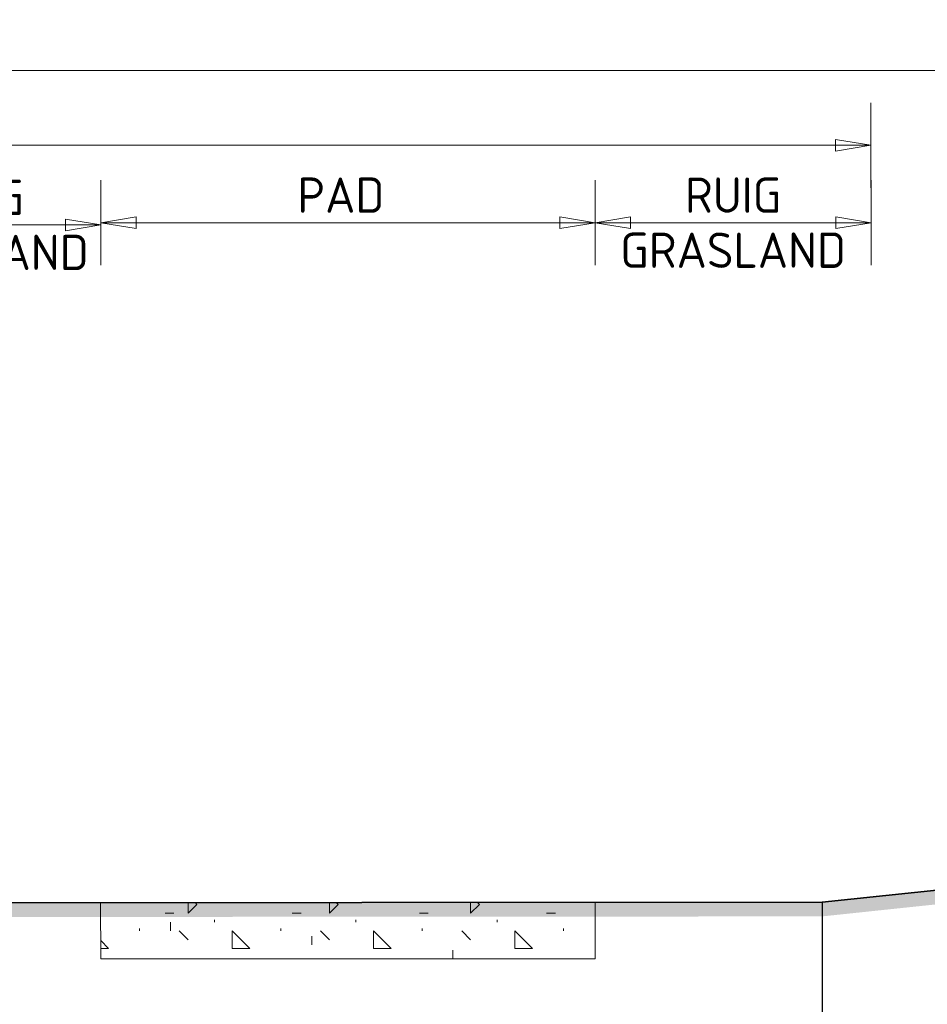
# Model space of a CAD drawing. Header units: metres. Extents: x 173015 to 189682, y 346605 to 348504.
# Tile 147 of 212: x 188969.94 to 188976.37, y 348276.69 to 348283.66. Entities that reach past the tile are written whole.
import ezdxf

# ---------------------------------------------------------------- set-up
doc = ezdxf.new("R2010")
doc.units = ezdxf.units.M
doc.header["$PDMODE"] = 35
doc.header["$PDSIZE"] = 0.075
for name, color, linetype, lineweight in [('N-PV-GW-GROND_GRIND-G', 7, 'Continuous', 18), ('N-WE-VH-VERHARDING_FUNDERING-AD', 252, 'Continuous', 18), ('X-ME-AL-PROFIEL_HUIDIG MAAIVELD-GD', 252, 'Continuous', 0), ('X-XX-AL-DETAIL1-M-B', 252, 'Continuous', 18), ('X-XX-AL-DWARSPROFIEL_PROFIELLIJN MAAIVELD-GD', 8, 'Continuous', 35), ('X01-XX-AL-M', 7, 'Continuous', 18)]:
    doc.layers.add(name, color=color, linetype=linetype, lineweight=lineweight)
doc.styles.add('NLCS-ISO-M100-T25', font='NLCS-ISO.ttf', dxfattribs={"height": 0.25})
doc.dimstyles.new('NLCS-M100-T25-PIJL_L2_H1', dxfattribs={"dimscale": 0.1, "dimtxt": 2.5, "dimasz": 2.5, "dimexe": 2, "dimexo": 2, "dimgap": 0.7, "dimtad": 1, "dimzin": 0, "dimdsep": 46, "dimtxsty": 'NLCS-ISO-M100-T25', "dimcen": 0, "dimdle": 2, "dimclrd": 256, "dimclre": 256, "dimclrt": 256, "dimadec": 1, "dimazin": 0, "dimtfac": 1, "dimtdec": 3, "dimtofl": 0, "dimtmove": 0, "dimatfit": 3, "dimfxl": 2, "dimfxlon": 1, "dimtfillclr": 256, "dimtolj": 1, "dimtzin": 0, "dimlwd": -1, "dimlwe": -1, "dimarcsym": 0})
doc.dimstyles.new('NLCS-M100-T25-PIJL_L3_H2', dxfattribs={"dimscale": 0.1, "dimtxt": 2.5, "dimasz": 2.5, "dimexe": 2, "dimexo": 2, "dimgap": 0.7, "dimtad": 1, "dimdec": 3, "dimzin": 0, "dimdsep": 46, "dimtxsty": 'NLCS-ISO-M100-T25', "dimcen": 0, "dimdle": 2, "dimclrd": 256, "dimclre": 256, "dimclrt": 256, "dimazin": 0, "dimtfac": 1, "dimtdec": 3, "dimtofl": 0, "dimtmove": 0, "dimatfit": 3, "dimfxl": 2, "dimfxlon": 1, "dimtfillclr": 256, "dimtolj": 1, "dimtzin": 0, "dimlwd": -1, "dimlwe": -1, "dimarcsym": 0})

# ---------------------------------------------------------------- blocks, each defined once
blk = doc.blocks.new('*D130')
at = {"layer": 'Defpoints', "color": 0, "transparency": 16777216}
for p in [(188958.8366, 348283.3009), (188958.8366, 348272.9902), (188977.3466, 348272.9902)]:
    blk.add_point(p, dxfattribs=at)
at = {"layer": 'X-XX-AL-DETAIL1-M-B', "transparency": 16777216}
for p, q in [((188958.8366, 348283.1009), (188958.8366, 348283.5009)), ((188977.3466, 348283.1009), (188977.3466, 348283.5009)), ((188977.0966, 348283.3009), (188959.0866, 348283.3009))]:
    blk.add_line(p, q, dxfattribs=at)
for points in [[(188959.0866, 348283.3425), (188959.0866, 348283.2592), (188958.8366, 348283.3009)], [(188977.0966, 348283.3425), (188977.0966, 348283.2592), (188977.3466, 348283.3009)]]:
    blk.add_solid(points, dxfattribs=at)
at = {"layer": 'X-XX-AL-DETAIL1-M-B', "transparency": 16777216, "insert": (188968.0916, 348283.4959), "char_height": 0.25, "attachment_point": 5, "style": 'NLCS-ISO-M100-T25', "bg_fill": 3, "box_fill_scale": 1.1, "bg_fill_color": 256, "bg_fill_true_color": 13158600, "bg_fill_transparency": 0}
blk.add_mtext('\\A1;Struweel', dxfattribs=at)
blk = doc.blocks.new('_Closed')
at = {"color": 0, "linetype": 'ByBlock', "lineweight": -2}
for p, q in [((-1, 0.167), (0, 0)), ((-1, 0.167), (-1, -0.167)), ((0, 0), (-1, -0.167)), ((0, 0), (-1, 0))]:
    blk.add_line(p, q, dxfattribs=at)
blk = doc.blocks.new('*D180')
at = {"layer": 'Defpoints', "color": 0, "transparency": 16777216}
for p in [(188974.0164, 348282.2229), (188975.9701, 348277.4488), (188974.0164, 348277.411)]:
    blk.add_point(p, dxfattribs=at)
at = {"layer": 'X01-XX-AL-M', "color": 11, "transparency": 16777216}
for p, q in [((188974.0164, 348281.9229), (188974.0164, 348282.5229)), ((188975.9701, 348281.9229), (188975.9701, 348282.5229)), ((188975.7201, 348282.2229), (188974.2664, 348282.2229))]:
    blk.add_line(p, q, dxfattribs=at)
at = {"layer": 'X01-XX-AL-M', "color": 11, "transparency": 16777216, "xscale": 0.25, "yscale": 0.25, "zscale": 0.25, "rotation": 180}
blk.add_blockref('_Closed', (188974.0164, 348282.2229), dxfattribs=at)
at = {"layer": 'X01-XX-AL-M', "color": 11, "transparency": 16777216, "xscale": 0.25, "yscale": 0.25, "zscale": 0.25}
blk.add_blockref('_Closed', (188975.9701, 348282.2229), dxfattribs=at)
at = {"layer": 'X01-XX-AL-M', "color": 11, "transparency": 16777216, "insert": (188974.9932, 348282.4179), "char_height": 0.25, "attachment_point": 5, "style": 'NLCS-ISO-M100-T25', "bg_fill": 3, "box_fill_scale": 1.1, "bg_fill_color": 256, "bg_fill_true_color": 13158600, "bg_fill_transparency": 0}
blk.add_mtext('\\A1;RUIG', dxfattribs=at)
at = {"layer": 'X01-XX-AL-M', "color": 11, "transparency": 16777216, "insert": (188974.9932, 348282.0279), "char_height": 0.25, "attachment_point": 5, "style": 'NLCS-ISO-M100-T25', "bg_fill": 3, "box_fill_scale": 1.1, "bg_fill_color": 256, "bg_fill_true_color": 13158600, "bg_fill_transparency": 0}
blk.add_mtext('\\A1;GRASLAND ', dxfattribs=at)
blk = doc.blocks.new('*D203')
at = {"layer": 'Defpoints', "color": 0, "transparency": 16777216}
for p in [(188955.9701, 348282.7706), (188955.9701, 348278.4532), (188975.9677, 348278.1237)]:
    blk.add_point(p, dxfattribs=at)
at = {"layer": 'X01-XX-AL-M', "color": 11, "transparency": 16777216}
for p, q in [((188955.9701, 348282.4706), (188955.9701, 348283.0706)), ((188975.9677, 348282.4706), (188975.9677, 348283.0706)), ((188975.7177, 348282.7706), (188956.2201, 348282.7706))]:
    blk.add_line(p, q, dxfattribs=at)
at = {"layer": 'X01-XX-AL-M', "color": 11, "transparency": 16777216, "xscale": 0.25, "yscale": 0.25, "zscale": 0.25, "rotation": 180}
blk.add_blockref('_Closed', (188955.9701, 348282.7706), dxfattribs=at)
at = {"layer": 'X01-XX-AL-M', "color": 11, "transparency": 16777216, "xscale": 0.25, "yscale": 0.25, "zscale": 0.25}
blk.add_blockref('_Closed', (188975.9677, 348282.7706), dxfattribs=at)
at = {"layer": 'X01-XX-AL-M', "color": 11, "transparency": 16777216, "insert": (188965.9689, 348282.9657), "char_height": 0.25, "attachment_point": 5, "style": 'NLCS-ISO-M100-T25', "bg_fill": 3, "box_fill_scale": 1.1, "bg_fill_color": 256, "bg_fill_true_color": 13158600, "bg_fill_transparency": 0}
blk.add_mtext('\\A1;20.00 METER', dxfattribs=at)
blk = doc.blocks.new('*D214')
at = {"layer": 'Defpoints', "color": 0, "transparency": 16777216}
for p in [(188968.7479, 348282.2072), (188970.5164, 348276.882), (188968.7479, 348276.8442)]:
    blk.add_point(p, dxfattribs=at)
at = {"layer": 'X01-XX-AL-M', "color": 11, "transparency": 16777216}
for p, q in [((188968.7479, 348281.9072), (188968.7479, 348282.5072)), ((188970.5164, 348281.9072), (188970.5164, 348282.5072)), ((188970.2664, 348282.2072), (188968.9979, 348282.2072))]:
    blk.add_line(p, q, dxfattribs=at)
at = {"layer": 'X01-XX-AL-M', "color": 11, "transparency": 16777216, "xscale": 0.25, "yscale": 0.25, "zscale": 0.25, "rotation": 180}
blk.add_blockref('_Closed', (188968.7479, 348282.2072), dxfattribs=at)
at = {"layer": 'X01-XX-AL-M', "color": 11, "transparency": 16777216, "xscale": 0.25, "yscale": 0.25, "zscale": 0.25}
blk.add_blockref('_Closed', (188970.5164, 348282.2072), dxfattribs=at)
at = {"layer": 'X01-XX-AL-M', "color": 11, "transparency": 16777216, "insert": (188969.6322, 348282.4022), "char_height": 0.25, "attachment_point": 5, "style": 'NLCS-ISO-M100-T25', "bg_fill": 3, "box_fill_scale": 1.1, "bg_fill_color": 256, "bg_fill_true_color": 13158600, "bg_fill_transparency": 0}
blk.add_mtext('\\A1;RUIG', dxfattribs=at)
at = {"layer": 'X01-XX-AL-M', "color": 11, "transparency": 16777216, "insert": (188969.6322, 348282.0122), "char_height": 0.25, "attachment_point": 5, "style": 'NLCS-ISO-M100-T25', "bg_fill": 3, "box_fill_scale": 1.1, "bg_fill_color": 256, "bg_fill_true_color": 13158600, "bg_fill_transparency": 0}
blk.add_mtext('\\A1;GRASLAND ', dxfattribs=at)
blk = doc.blocks.new('*D215')
at = {"layer": 'Defpoints', "color": 0, "transparency": 16777216}
for p in [(188970.5164, 348282.2229), (188970.5164, 348277.9055), (188974.0164, 348277.576)]:
    blk.add_point(p, dxfattribs=at)
at = {"layer": 'X01-XX-AL-M', "color": 11, "transparency": 16777216}
for p, q in [((188970.5164, 348281.9229), (188970.5164, 348282.5229)), ((188974.0164, 348281.9229), (188974.0164, 348282.5229)), ((188973.7664, 348282.2229), (188970.7664, 348282.2229))]:
    blk.add_line(p, q, dxfattribs=at)
at = {"layer": 'X01-XX-AL-M', "color": 11, "transparency": 16777216, "xscale": 0.25, "yscale": 0.25, "zscale": 0.25, "rotation": 180}
blk.add_blockref('_Closed', (188970.5164, 348282.2229), dxfattribs=at)
at = {"layer": 'X01-XX-AL-M', "color": 11, "transparency": 16777216, "xscale": 0.25, "yscale": 0.25, "zscale": 0.25}
blk.add_blockref('_Closed', (188974.0164, 348282.2229), dxfattribs=at)
at = {"layer": 'X01-XX-AL-M', "color": 11, "transparency": 16777216, "insert": (188972.2164, 348282.4179), "char_height": 0.25, "attachment_point": 5, "style": 'NLCS-ISO-M100-T25', "bg_fill": 3, "box_fill_scale": 1.1, "bg_fill_color": 256, "bg_fill_true_color": 13158600, "bg_fill_transparency": 0}
blk.add_mtext('\\A1;PAD', dxfattribs=at)

msp = doc.modelspace()

# ---------------------------------------------------------------- hatches: boundary and pattern name
at = {"layer": 'N-WE-VH-VERHARDING_FUNDERING-AD', "true_color": 0xfaf7ae, "transparency": 33554648}
h = msp.add_hatch(dxfattribs=at)
h.set_pattern_fill('AVH-FUNDERING_02-SO', color=51, style=0, pattern_type=2)
h.set_pattern_definition([(0, (188902.4466, 348277.0842), (1, 1), [0.125, -0.875]), (90, (188902.4466, 348277.0842), (-1, 1), [0.125, -0.875]), (135, (188902.57164, 348277.0842), (-1, 6e-17), [0.176777, -1.237437]), (0, (188902.5716, 348277.6467), (1, 1), [0.125, -0.875]), (45, (188902.63414, 348277.5842), (0, 1), [0.088388, -1.325825]), (135, (188902.63414, 348277.5842), (-1, 6e-17), [0.088388, -1.325825]), (0, (188902.9466, 348277.8967), (1, 1), [0.176777, -0.823223]), (45, (188902.94664, 348277.8967), (0, 1), [0.125, -1.289214]), (135, (188903.1234, 348277.8967), (-1, 6e-17), [0.125, -1.289214]), (90, (188903.1341, 348277.3342), (-1, 1), [0.125, -0.875]), (45, (188903.13414, 348277.3342), (0, 1), [0.088388, -1.325825]), (135, (188903.19664, 348277.3967), (-1, 6e-17), [0.088388, -1.325825]), (0, (188902.5716, 348277.3342), (1, 1), [0.0625, -0.8375]), (0, (188903.3216, 348277.5842), (1, 1), [0.0625, -0.8375]), (90, (188903.0091, 348277.7092), (-1, 1), [0.0625, -0.8375]), (135, (188903.13414, 348277.1467), (-1, 6e-17), [0.088388, -1.325825]), (135, (188902.69664, 348277.8342), (-1, 6e-17), [0.088388, -1.325825]), (45, (188902.9154, 348277.4123), (0, 1), [0.088388, -1.325825]), (90, (188902.7904, 348277.2092), (-1, 1), [0.015625, -0.984375]), (90, (188902.8373, 348277.631), (-1, 1), [0.015625, -0.984375]), (90, (188903.306, 348277.8029), (-1, 1), [0.015625, -0.984375]), (90, (188903.3216, 348277.2717), (-1, 1), [0.015625, -0.984375])])
h.paths.add_polyline_path([(188970.5151, 348277.411), (188970.5164, 348277.011), (188974.0164, 348277.011), (188974.0164, 348277.411)])
at = {"layer": 'X-ME-AL-PROFIEL_HUIDIG MAAIVELD-GD'}
h = msp.add_hatch(dxfattribs=at)
h.set_pattern_fill('AGR-MAAIVELD', color=256, scale=0.05, pattern_type=2)
h.set_pattern_definition([(45, (2151.29385, 190.0345), (-0.25000007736, 0.25000007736), []), (45, (2151.25814, 190.07023), (0, 0.50000015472), [0.3535535, -0.3535535]), (45, (2151.22242, 190.10594), (0, 0.50000015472), [0.3535535, -0.3535535]), (45, (2151.1862, 190.14216), (0, 0.50000015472), [0.3535535, -0.3535535]), (45, (2151.151, 190.17737), (0, 0.50000015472), [0.3535535, -0.3535535]), (45, (2151.11528, 190.2131), (0, 0.50000015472), [0.3535535, -0.3535535]), (45, (2151.07957, 190.2488), (0, 0.50000015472), [0.3535535, -0.3535535]), (315, (2151.29385, 190.0345), (0.25000007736, 0.25000007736), []), (315, (2151.32957, 190.07023), (0.50000015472, -1e-16), [0.3535535, -0.3535535]), (315, (2151.36528, 190.10594), (0.50000015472, -1e-16), [0.3535535, -0.3535535]), (315, (2151.4015, 190.14216), (0.50000015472, -1e-16), [0.3535535, -0.3535535]), (315, (2151.4367, 190.17737), (0.50000015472, -1e-16), [0.3535535, -0.3535535]), (315, (2151.47242, 190.2131), (0.50000015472, -1e-16), [0.3535535, -0.3535535]), (315, (2151.50814, 190.2488), (0.50000015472, -1e-16), [0.3535535, -0.3535535])])
h.paths.add_polyline_path([(188950.8405, 348277.4922), (188948.9777, 348277.5212), (188946.7847, 348277.5472), (188944.639, 348277.5082), (188942.5618, 348277.5432), (188940.207, 348277.5832), (188937.626, 348277.5942), (188935.004, 348277.5762), (188932.5291, 348277.4822), (188930.0253, 348277.5262), (188927.4849, 348277.5122), (188925.1552, 348277.5142), (188922.7987, 348277.5432), (188920.3801, 348277.5462), (188917.7105, 348277.5362), (188915.3927, 348277.5302), (188913.0942, 348277.4692), (188911.0318, 348277.4452), (188908.843, 348277.4942), (188906.6416, 348277.6092), (188904.6859, 348277.5212), (188902.716, 348277.4792), (188900.8803, 348277.5142), (188899.3775, 348277.5092), (188897.0073, 348277.5322), (188895.4961, 348277.5032), (188890.0234, 348277.6002), (188887.7847, 348277.5232), (188885.9544, 348277.5262), (188883.8443, 348277.5632), (188881.5759, 348277.5472), (188879.7566, 348277.4872), (188879.7566, 348277.3872), (188881.5759, 348277.4472), (188883.8443, 348277.4632), (188885.9544, 348277.4262), (188887.7847, 348277.4232), (188890.0234, 348277.5002), (188895.4961, 348277.4032), (188897.0073, 348277.4322), (188899.3775, 348277.4092), (188900.8803, 348277.4142), (188902.716, 348277.3792), (188904.6859, 348277.4212), (188906.6416, 348277.5092), (188908.843, 348277.3942), (188911.0318, 348277.3452), (188913.0942, 348277.3692), (188915.3927, 348277.4302), (188917.7105, 348277.4362), (188920.3801, 348277.4462), (188922.7987, 348277.4432), (188925.1552, 348277.4142), (188927.4849, 348277.4122), (188930.0253, 348277.4262), (188932.5291, 348277.3822), (188935.004, 348277.4762), (188937.626, 348277.4942), (188940.207, 348277.4832), (188942.5618, 348277.4432), (188944.639, 348277.4082), (188946.7847, 348277.4472), (188948.9777, 348277.4212), (188950.8405, 348277.3922), (188952.615, 348277.3492), (188954.1072, 348277.3342), (188956.0688, 348277.2982), (188975.623, 348277.3122), (188976.9316, 348277.4502), (188978.5029, 348277.4082), (188980.7571, 348277.4132), (188982.2076, 348277.4092), (188984.0897, 348277.4312), (188986.612, 348277.3902), (188988.6777, 348277.4222), (188990.6989, 348277.4262), (188990.6989, 348277.5262), (188988.6777, 348277.5222), (188986.612, 348277.4902), (188984.0897, 348277.5312), (188982.2076, 348277.5092), (188980.7571, 348277.5132), (188978.5029, 348277.5082), (188976.9316, 348277.5502), (188975.623, 348277.4122), (188956.0688, 348277.3982), (188954.1072, 348277.4342), (188952.615, 348277.4492)])

# ---------------------------------------------------------------- linework, layer by layer
at = {"color": 9, "linetype": 'ByBlock', "lineweight": -2}
msp.add_lwpolyline([(188975.623, 348277.4122), (188975.623, 348276.3722), (188975.623, 348273.3722)], dxfattribs=at)
at = {"layer": 'N-PV-GW-GROND_GRIND-G'}
msp.add_lwpolyline([(188970.5151, 348277.411), (188970.5164, 348277.011), (188974.0164, 348277.011), (188974.0164, 348277.411)], close=True, dxfattribs=at)
at = {"layer": 'X-XX-AL-DWARSPROFIEL_PROFIELLIJN MAAIVELD-GD'}
msp.add_lwpolyline([(188925.1552, 348277.5142), (188927.4849, 348277.5122), (188930.0253, 348277.5262), (188932.5291, 348277.4822), (188935.004, 348277.5762), (188937.626, 348277.5942), (188940.207, 348277.5832), (188942.5618, 348277.5432), (188944.639, 348277.5082), (188946.7847, 348277.5472), (188948.9777, 348277.5212), (188950.8405, 348277.4922), (188952.615, 348277.4492), (188954.1072, 348277.4342), (188956.0688, 348277.3982), (188975.623, 348277.4122), (188976.9316, 348277.5502), (188978.5029, 348277.5082), (188980.7571, 348277.5132), (188982.2076, 348277.5092), (188984.0897, 348277.5312), (188986.612, 348277.4902), (188988.6777, 348277.5222), (188990.6989, 348277.5262)], dxfattribs=at)

# ---------------------------------------------------------------- next in the draw order: dimensions: what is measured, and where the dimension line sits
at = {"layer": 'X01-XX-AL-M'}
dim = msp.add_linear_dim(base=(188974.0164, 348282.2229), p1=(188975.9701, 348277.4488), p2=(188974.0164, 348277.411), text='RUIG\\X GRASLAND ', dimstyle='NLCS-M100-T25-PIJL_L2_H1', override={"dimexe": 3, "dimblk1": 'Closed', "dimblk2": 'Closed', "dimsah": 1, "dimclrd": 11, "dimclre": 11, "dimclrt": 11, "dimfxl": 3, "dimtfill": 1}, dxfattribs=at)
dim.commit()
dim.dimension.update_dxf_attribs({"geometry": '*D180', "text_midpoint": (188974.9932, 348282.2229)})

# ---------------------------------------------------------------- next in the draw order: dimensions: what is measured, and where the dimension line sits
dim = msp.add_linear_dim(base=(188955.9701, 348282.7706), p1=(188975.9677, 348278.1237), p2=(188955.9701, 348278.4532), text='<> METER', dimstyle='NLCS-M100-T25-PIJL_L2_H1', override={"dimexe": 3, "dimblk1": 'Closed', "dimblk2": 'Closed', "dimsah": 1, "dimclrd": 11, "dimclre": 11, "dimclrt": 11, "dimtmove": 1, "dimfxl": 3, "dimtfill": 1}, dxfattribs=at)
dim.commit()
dim.dimension.update_dxf_attribs({"geometry": '*D203', "text_midpoint": (188965.9689, 348282.9657)})

# ---------------------------------------------------------------- next in the draw order: dimensions: what is measured, and where the dimension line sits
at = {"layer": 'X-XX-AL-DETAIL1-M-B'}
dim = msp.add_linear_dim(base=(188958.8366, 348283.3009), p1=(188977.3466, 348272.9902), p2=(188958.8366, 348272.9902), text='Struweel', dimstyle='NLCS-M100-T25-PIJL_L3_H2', override={"dimtfill": 1}, dxfattribs=at)
dim.commit()
dim.dimension.update_dxf_attribs({"geometry": '*D130', "text_midpoint": (188968.0916, 348283.3009), "dimtype": 160})

# ---------------------------------------------------------------- next in the draw order: dimensions: what is measured, and where the dimension line sits
at = {"layer": 'X01-XX-AL-M'}
dim = msp.add_linear_dim(base=(188968.7479, 348282.2072), p1=(188970.5164, 348276.882), p2=(188968.7479, 348276.8442), text='RUIG\\X GRASLAND ', dimstyle='NLCS-M100-T25-PIJL_L2_H1', override={"dimexe": 3, "dimblk1": 'Closed', "dimblk2": 'Closed', "dimsah": 1, "dimclrd": 11, "dimclre": 11, "dimclrt": 11, "dimfxl": 3, "dimtfill": 1}, dxfattribs=at)
dim.commit()
dim.dimension.update_dxf_attribs({"geometry": '*D214', "text_midpoint": (188969.6322, 348282.2072)})

# ---------------------------------------------------------------- next in the draw order: dimensions: what is measured, and where the dimension line sits
dim = msp.add_linear_dim(base=(188970.5164, 348282.2229), p1=(188974.0164, 348277.576), p2=(188970.5164, 348277.9055), text='PAD', dimstyle='NLCS-M100-T25-PIJL_L2_H1', override={"dimexe": 3, "dimblk1": 'Closed', "dimblk2": 'Closed', "dimsah": 1, "dimclrd": 11, "dimclre": 11, "dimclrt": 11, "dimtmove": 1, "dimfxl": 3, "dimtfill": 1}, dxfattribs=at)
dim.commit()
dim.dimension.update_dxf_attribs({"geometry": '*D215', "text_midpoint": (188972.2164, 348282.2229), "dimtype": 160})

doc.saveas('drawing.dxf')
